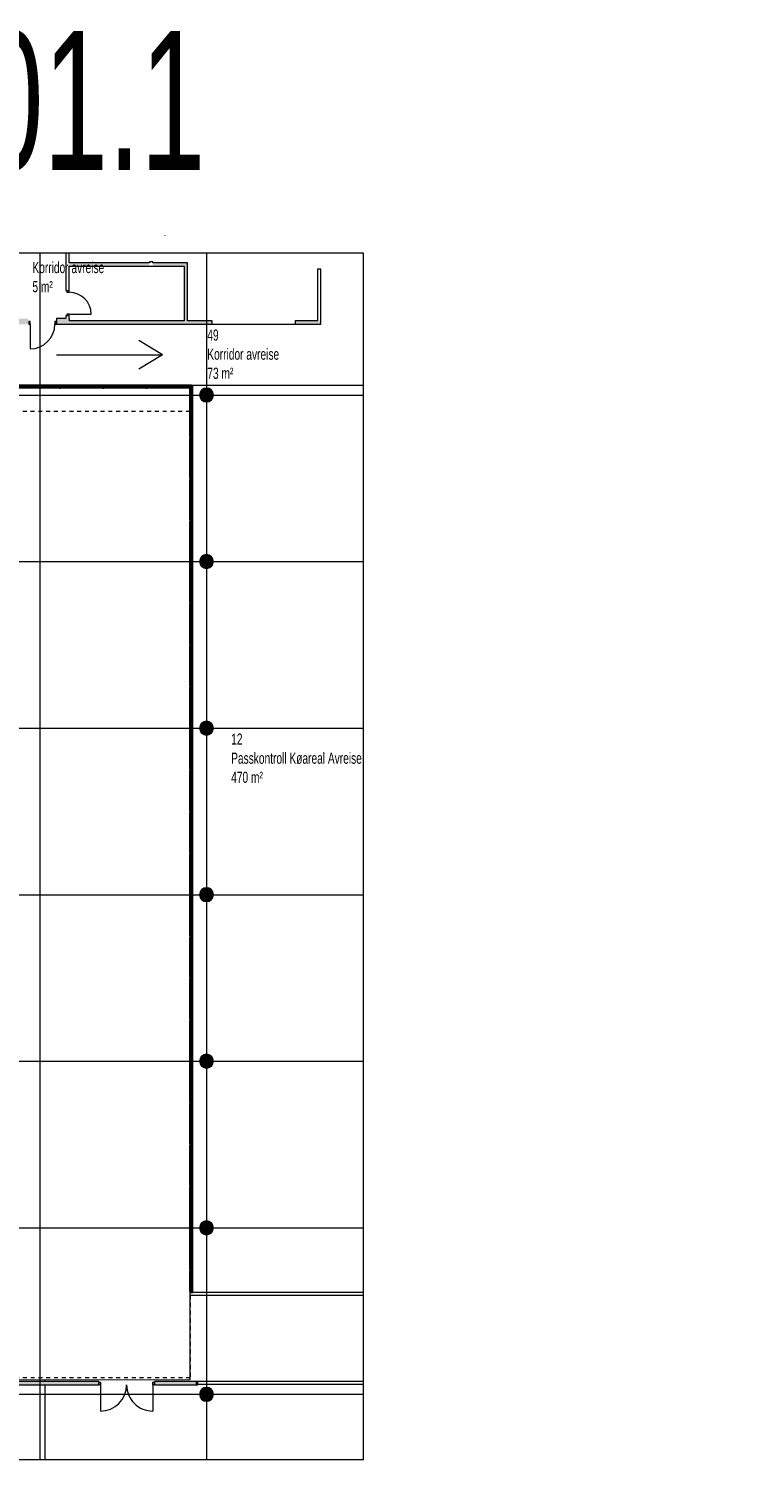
# Model space of a CAD drawing. Header units: millimetres. Extents: x 148136 to 1224801, y -740466 to 933300.
# Tile 6 of 7: x 1166274 to 1192408, y -737110 to -685566. Entities that reach past the tile are written whole.
import ezdxf

# ---------------------------------------------------------------- set-up
doc = ezdxf.new("R2010")
doc.units = ezdxf.units.MM
doc.linetypes.add('Overhead', pattern=[280, 140, -140])
for name, color, linetype, lineweight in [('A2-DOR', 1, 'Continuous', 9), ('A222', 4, 'Continuous', 13), ('A2312', 1, 'Continuous', 5), ('A24', 1, 'Continuous', 13), ('A822Custom 1Custom 2Custom 3Floor Plan00_Shared Levels and Grids', 1, 'Continuous', 5), ('A852-OVER', 8, 'Overhead', 5), ('A852-T', 1, 'Continuous', 5), ('A852-TYNN', 255, 'Continuous', 5), ('A862', 4, 'Continuous', 5), ('A882', 5, 'Continuous', 5)]:
    doc.layers.add(name, color=color, linetype=linetype, lineweight=lineweight)
doc.layers.add('A200-14_F&B', color=7, linetype='Continuous', true_color=0xc7d6ef)
doc.styles.add('Arial Narrow_1', font='ARIALN.TTF', dxfattribs={"width": 0.8, "height": 400})
doc.styles.add('Arial_5', font='arial.ttf', dxfattribs={"width": 0.6, "height": 3})

# ---------------------------------------------------------------- blocks, each defined once
blk = doc.blocks.new('NSW Søyle - Betong rund - ø500 mm-263781-H01-Nivå D_0_36m PV200')
at = {"layer": 'A222'}
blk.add_hatch(color=256, dxfattribs=at).paths.add_polyline_path([(0, -250), (56, -244), (108, -225), (156, -195), (195, -156), (225, -108), (244, -56), (250, 0), (244, 56), (225, 108), (195, 156), (156, 195), (108, 225), (56, 244), (0, 250), (-56, 244), (-108, 225), (-156, 195), (-195, 156), (-225, 108), (-244, 56), (-250, 0), (-244, -56), (-225, -108), (-195, -156), (-156, -195), (-108, -225), (-56, -244)])
for start, end in [(360, 180), (180, 360)]:
    blk.add_arc((0, 0), 250, start, end, dxfattribs=at)
blk = doc.blocks.new('NSW Innvendig slagdør_ enkel - 10M x 21M-12774570-H01-Nivå D_0_36m PV200')
at = {"layer": 'A2-DOR'}
for p, q in [((-320, -7), (-370, -7)), ((-370, -7), (-370, -100)), ((-370, -100), (-320, -100)), ((-320, -100), (-320, -7)), ((-320, -100), (-320, -990)), ((620, -7), (570, -7)), ((570, -7), (570, -100)), ((570, -100), (620, -100)), ((620, -100), (620, -7))]:
    blk.add_line(p, q, dxfattribs=at)
blk.add_arc((-320, -100), 890, 270, 360, dxfattribs=at)
blk = doc.blocks.new('NSW Innvendig slagdør_ enkel - 9M x 21M-171437-H01-Nivå D_0_36m PV200')
at = {"layer": 'A2-DOR'}
for p, q in [((-270, 33), (-320, 33)), ((-320, 33), (-320, -60)), ((-270, -60), (-270, 33)), ((570, 33), (520, 33)), ((520, 33), (520, -60)), ((570, -60), (570, 33)), ((-320, -60), (-270, -60)), ((-270, -60), (-270, -850)), ((520, -60), (570, -60))]:
    blk.add_line(p, q, dxfattribs=at)
blk.add_arc((-270, -60), 790, 270, 360, dxfattribs=at)
blk = doc.blocks.new('NSW Innvendig slagdør_ par - 20M x 21M-13067126-H01-Nivå D_0_36m PV200')
at = {"layer": 'A2-DOR'}
for p, q in [((-820, 60), (-820, 1005)), ((1070, 60), (1070, 1005)), ((-870, -33), (-870, 60)), ((-870, 60), (-820, 60)), ((-820, 60), (-820, -33)), ((1070, -33), (1070, 60)), ((1070, 60), (1120, 60)), ((1120, 60), (1120, -33)), ((-820, -33), (-870, -33)), ((1120, -33), (1070, -33))]:
    blk.add_line(p, q, dxfattribs=at)
for centre, start, end in [((-820, 60), 360, 90), ((1070, 60), 90, 180)]:
    blk.add_arc(centre, 945, start, end, dxfattribs=at)
blk = doc.blocks.new('System Panel - NSW Utvendig glass-13404006-H01-Nivå D_0_36m PV200')
at = {"layer": 'A2312'}
blk.add_hatch(color=256, dxfattribs=at).paths.add_polyline_path([(877, 18), (-877, 18), (-877, -18), (877, -18)])
for p, q in [((877, 18), (-877, 18)), ((-877, 18), (-877, -18)), ((877, -18), (877, 18)), ((-877, -18), (877, -18))]:
    blk.add_line(p, q, dxfattribs=at)
blk = doc.blocks.new('Rectangular Mullion - NSW Innvendig spross 50x100 mm-13402466-H01-Nivå D_0_36m PV200')
at = {"layer": 'A2312'}
blk.add_hatch(color=256, dxfattribs=at).paths.add_polyline_path([(-50, -50), (0, -50), (0, 50), (-50, 50)])
for p, q in [((0, 50), (-50, 50)), ((-50, 50), (-50, -50)), ((0, -50), (0, 50)), ((-50, -50), (0, -50))]:
    blk.add_line(p, q, dxfattribs=at)
blk = doc.blocks.new('Rectangular Mullion - NSW Innvendig spross 50x100 mm-13402467-H01-Nivå D_0_36m PV200')
at = {"layer": 'A2312'}
blk.add_hatch(color=256, dxfattribs=at).paths.add_polyline_path([(0, -50), (-50, -50), (-50, 50), (0, 50)])
for p, q in [((-50, 50), (0, 50)), ((-50, -50), (-50, 50)), ((0, 50), (0, -50)), ((0, -50), (-50, -50))]:
    blk.add_line(p, q, dxfattribs=at)
blk = doc.blocks.new('Rectangular Mullion - NSW Innvendig spross 50x100 mm-13404004-H01-Nivå D_0_36m PV200')
at = {"layer": 'A2312'}
for p, q in [((1172084, -700269), (1172084, -698516)), ((1172184, -700269), (1172184, -698516))]:
    blk.add_line(p, q, dxfattribs=at)
blk = doc.blocks.new('Rectangular Mullion - NSW Innvendig spross 50x100 mm-13404353-H01-Nivå D_0_36m PV200')
at = {"layer": 'A2312'}
blk.add_hatch(color=256, dxfattribs=at).paths.add_polyline_path([(-50, 50), (0, 50), (0, -50), (-50, -50)])
for p, q in [((-50, 50), (0, 50)), ((-50, -50), (-50, 50)), ((0, 50), (0, -50)), ((0, -50), (-50, -50))]:
    blk.add_line(p, q, dxfattribs=at)
blk = doc.blocks.new('System Panel - NSW Utvendig glass-13404010-H01-Nivå D_0_36m PV200')
at = {"layer": 'A2312'}
blk.add_hatch(color=256, dxfattribs=at).paths.add_polyline_path([(725, 18), (-725, 18), (-725, -18), (725, -18)])
for p, q in [((725, 18), (-725, 18)), ((-725, 18), (-725, -18)), ((725, -18), (725, 18)), ((-725, -18), (725, -18))]:
    blk.add_line(p, q, dxfattribs=at)
blk = doc.blocks.new('Rectangular Mullion - NSW Innvendig spross 50x100 mm-13384994-H01-Nivå D_0_36m PV200')
at = {"layer": 'A2312'}
for p, q in [((1137173, -712241), (1137173, -710791)), ((1137273, -712241), (1137273, -710791))]:
    blk.add_line(p, q, dxfattribs=at)
blk = doc.blocks.new('System Panel - NSW Utvendig glass-13404032-H01-Nivå D_0_36m PV200')
at = {"layer": 'A2312'}
blk.add_hatch(color=256, dxfattribs=at).paths.add_polyline_path([(739, 18), (-739, 18), (-739, -18), (739, -18)])
for p, q in [((739, 18), (-739, 18)), ((-739, 18), (-739, -18)), ((739, -18), (739, 18)), ((-739, -18), (739, -18))]:
    blk.add_line(p, q, dxfattribs=at)
blk = doc.blocks.new('Rectangular Mullion - NSW Innvendig spross 50x100 mm-13404029-H01-Nivå D_0_36m PV200')
at = {"layer": 'A2312'}
for p, q in [((1172084, -730269), (1172084, -728791)), ((1172184, -730269), (1172184, -728791))]:
    blk.add_line(p, q, dxfattribs=at)
blk = doc.blocks.new('Rectangular Mullion - NSW Innvendig spross 50x100 mm-13402720-H01-Nivå D_0_36m PV200')
at = {"layer": 'A2312'}
blk.add_hatch(color=256, dxfattribs=at).paths.add_polyline_path([(25, -50), (-25, -50), (-25, 50), (25, 50)])
for p, q in [((-25, 50), (25, 50)), ((-25, -50), (-25, 50)), ((25, 50), (25, -50)), ((25, -50), (-25, -50))]:
    blk.add_line(p, q, dxfattribs=at)
blk = doc.blocks.new('System Panel - NSW Utvendig glass-13404033-H01-Nivå D_0_36m PV200')
at = {"layer": 'A2312'}
blk.add_hatch(color=256, dxfattribs=at).paths.add_polyline_path([(363, 18), (-363, 18), (-363, -18), (363, -18)])
for p, q in [((363, 18), (-363, 18)), ((-363, 18), (-363, -18)), ((363, -18), (363, 18)), ((-363, -18), (363, -18))]:
    blk.add_line(p, q, dxfattribs=at)
blk = doc.blocks.new('Rectangular Mullion - NSW Innvendig spross 50x100 mm-13404031-H01-Nivå D_0_36m PV200')
at = {"layer": 'A2312'}
for p, q in [((1172084, -731045), (1172084, -730319)), ((1172184, -731045), (1172184, -730319))]:
    blk.add_line(p, q, dxfattribs=at)
blk = doc.blocks.new('System Panel - NSW Utvendig glass-13404014-H01-Nivå D_0_36m PV200')
at = {"layer": 'A2312'}
blk.add_hatch(color=256, dxfattribs=at).paths.add_polyline_path([(718, 18), (-718, 18), (-718, -18), (718, -18)])
for p, q in [((718, 18), (-718, 18)), ((-718, 18), (-718, -18)), ((718, -18), (718, 18)), ((-718, -18), (718, -18))]:
    blk.add_line(p, q, dxfattribs=at)
blk = doc.blocks.new('Rectangular Mullion - NSW Innvendig spross 50x100 mm-13404013-H01-Nivå D_0_36m PV200')
at = {"layer": 'A2312'}
for p, q in [((1172084, -703255), (1172084, -701819)), ((1172184, -703255), (1172184, -701819))]:
    blk.add_line(p, q, dxfattribs=at)
blk = doc.blocks.new('System Panel - NSW Utvendig glass-13404867-H01-Nivå D_0_36m PV200')
at = {"layer": 'A2312'}
blk.add_hatch(color=256, dxfattribs=at).paths.add_polyline_path([(755, -18), (755, 18), (-755, 18), (-755, -18)])
for p, q in [((755, 18), (-755, 18)), ((-755, 18), (-755, -18)), ((755, -18), (755, 18)), ((-755, -18), (755, -18))]:
    blk.add_line(p, q, dxfattribs=at)
blk = doc.blocks.new('Rectangular Mullion - NSW Innvendig spross 50x100 mm-13404863-H01-Nivå D_0_36m PV200')
at = {"layer": 'A2312'}
for p, q in [((1167376, -698416), (1165865, -698416)), ((1167376, -698516), (1165865, -698516))]:
    blk.add_line(p, q, dxfattribs=at)
blk = doc.blocks.new('System Panel - NSW Utvendig glass-13404868-H01-Nivå D_0_36m PV200')
at = {"layer": 'A2312'}
blk.add_hatch(color=256, dxfattribs=at).paths.add_polyline_path([(-768, -18), (768, -18), (768, 18), (-768, 18)])
for p, q in [((768, 18), (-768, 18)), ((-768, 18), (-768, -18)), ((768, -18), (768, 18)), ((-768, -18), (768, -18))]:
    blk.add_line(p, q, dxfattribs=at)
blk = doc.blocks.new('Rectangular Mullion - NSW Innvendig spross 50x100 mm-13404865-H01-Nivå D_0_36m PV200')
at = {"layer": 'A2312'}
for p, q in [((1172084, -698416), (1170548, -698416)), ((1172084, -698516), (1170548, -698516))]:
    blk.add_line(p, q, dxfattribs=at)
blk = doc.blocks.new('Rectangular Mullion - NSW Innvendig spross 50x100 mm-13404767-H01-Nivå D_0_36m PV200')
at = {"layer": 'A2312'}
blk.add_hatch(color=256, dxfattribs=at).paths.add_polyline_path([(25, 50), (25, -50), (-25, -50), (-25, 50)])
for p, q in [((-25, 50), (25, 50)), ((-25, -50), (-25, 50)), ((25, 50), (25, -50)), ((25, -50), (-25, -50))]:
    blk.add_line(p, q, dxfattribs=at)

msp = doc.modelspace()

# ---------------------------------------------------------------- hatches: boundary and pattern name
at = {"layer": 'A24'}
for points in [[(1170625, -694126), (1170625, -694006), (1167739, -694006), (1167739, -694126), (1169594, -694126)], [(1171875, -694126), (1171995, -694126), (1171995, -694006), (1170745, -694006), (1170745, -694126)], [(1171995, -696092), (1171995, -694126), (1171875, -694126), (1171875, -696092)], [(1172884, -696212), (1172884, -696092), (1167749, -696092), (1167749, -696212), (1171995, -696212)], [(1176671, -696212), (1176791, -696212), (1176791, -696092), (1175874, -696092), (1175874, -696212)]]:
    msp.add_hatch(color=256, dxfattribs=at).paths.add_polyline_path(points)
h = msp.add_hatch(color=256, dxfattribs=at)
h.paths.add_polyline_path([(1167279, -696214), (1167749, -696214), (1167749, -696014), (1167279, -696014), (1167279, -696114)])
h.paths.add_polyline_path([(1166269, -696214), (1166269, -696014), (1159835, -696014), (1159835, -696214), (1166039, -696214)])
h = msp.add_hatch(color=256, dxfattribs=at)
h.paths.add_polyline_path([(1170809, -734425), (1172369, -734425), (1172369, -734305), (1170809, -734305)])
h.paths.add_polyline_path([(1168799, -734425), (1168799, -734305), (1154719, -734305), (1154719, -734425), (1161480, -734425)])

# ---------------------------------------------------------------- linework, layer by layer
for p, q in [((1167619, -693654), (1167619, -695006)), ((1167739, -694006), (1167739, -693654)), ((1170625, -694006), (1167739, -694006)), ((1167739, -694126), (1171875, -694126)), ((1167739, -695006), (1167739, -694126)), ((1170625, -693966), (1170625, -694006)), ((1170745, -693966), (1170625, -693966)), ((1170745, -694006), (1170745, -693966)), ((1171995, -694006), (1170745, -694006)), ((1171875, -694126), (1171875, -696092)), ((1171995, -696092), (1171995, -694006)), ((1176791, -694226), (1176671, -694226)), ((1176671, -694226), (1176671, -696092)), ((1176791, -696212), (1176791, -694226)), ((1167619, -695006), (1167739, -695006)), ((1167619, -696014), (1167279, -696014)), ((1167279, -696014), (1167279, -696214)), ((1167279, -696214), (1167749, -696214)), ((1167619, -695916), (1167619, -696014)), ((1167739, -695916), (1167619, -695916)), ((1167739, -696014), (1167739, -695916)), ((1167749, -696014), (1167739, -696014)), ((1167749, -696092), (1167749, -696014)), ((1171875, -696092), (1167749, -696092)), ((1167749, -696212), (1172884, -696212)), ((1167749, -696214), (1167749, -696212)), ((1172884, -696092), (1171995, -696092)), ((1172884, -696212), (1172884, -696092)), ((1176671, -696092), (1175874, -696092)), ((1175874, -696092), (1175874, -696212)), ((1175874, -696212), (1176791, -696212)), ((1178329, -731095), (1172084, -731095)), ((1172084, -731095), (1172084, -731195)), ((1172084, -731195), (1178329, -731195)), ((1168799, -734305), (1154519, -734305)), ((1154719, -734425), (1168799, -734425)), ((1168799, -734425), (1168799, -734305)), ((1172369, -734305), (1170809, -734305)), ((1170809, -734305), (1170809, -734425)), ((1170809, -734425), (1172369, -734425)), ((1172309, -734305), (1172309, -734405)), ((1172309, -734405), (1178329, -734405)), ((1172369, -734425), (1172369, -734305)), ((1178329, -734305), (1172369, -734305))]:
    msp.add_line(p, q, dxfattribs=at)
at = {"layer": 'A822Custom 1Custom 2Custom 3Floor Plan00_Shared Levels and Grids'}
for p, q in [((1166679, -693654), (1166679, -737110)), ((1172679, -693654), (1172679, -737110)), ((1132700, -698766), (1178329, -698766)), ((1132700, -704766), (1178329, -704766)), ((1132700, -710766), (1178329, -710766)), ((1132700, -716766), (1178329, -716766)), ((1132700, -722766), (1178329, -722766)), ((1132700, -728766), (1178329, -728766)), ((1132700, -734766), (1178329, -734766))]:
    msp.add_line(p, q, dxfattribs=at)
at = {"layer": 'A852-OVER'}
for p, q in [((1172084, -699356), (1164279, -699356)), ((1172090, -731195), (1172090, -734167)), ((1172090, -734167), (1157726, -734167))]:
    msp.add_line(p, q, dxfattribs=at)
at = {"layer": 'A852-TYNN'}
msp.add_lwpolyline([(1178329, -693654), (1132700, -693654), (1132700, -737110), (1178329, -737110)], close=True, dxfattribs=at)
msp.add_lwpolyline([(1178329, -731095), (1172184, -731095), (1172184, -698416), (1178329, -698416)], dxfattribs=at)
at = {"layer": 'A862'}
for p, q in [((1172884, -696212), (1175874, -696212)), ((1172134, -698416), (1178329, -698416)), ((1172084, -731195), (1172084, -734246)), ((1172084, -734246), (1154679, -734266)), ((1166873, -734305), (1166873, -734252)), ((1166873, -737110), (1166873, -734425))]:
    msp.add_line(p, q, dxfattribs=at)
at = {"layer": 'A882'}
for p, q in [((1171174, -693011), (1171174, -693016)), ((1171095, -697321), (1170239, -696805)), ((1167276, -697321), (1171095, -697321)), ((1171095, -697321), (1170239, -697837))]:
    msp.add_line(p, q, dxfattribs=at)

# ---------------------------------------------------------------- block references
at = {"layer": 'A2-DOR'}
for name, p, rotation in [('NSW Innvendig slagdør_ enkel - 9M x 21M-171437-H01-Nivå D_0_36m PV200', (1167679, -695586), 90.00000000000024), ('NSW Innvendig slagdør_ par - 20M x 21M-13067126-H01-Nivå D_0_36m PV200', (1169929, -734365), 180)]:
    msp.add_blockref(name, p, dxfattribs=dict(at, rotation=rotation))
msp.add_blockref('NSW Innvendig slagdør_ enkel - 10M x 21M-12774570-H01-Nivå D_0_36m PV200', (1166649, -696114), dxfattribs=at)
at = {"layer": 'A222'}
for p in [(1172679, -698766), (1172679, -704766), (1172679, -710766), (1172679, -716766), (1172679, -722766), (1172679, -728766), (1172679, -734766)]:
    msp.add_blockref('NSW Søyle - Betong rund - ø500 mm-263781-H01-Nivå D_0_36m PV200', p, dxfattribs=at)
at = {"layer": 'A2312'}
for name, p in [('Rectangular Mullion - NSW Innvendig spross 50x100 mm-13404863-H01-Nivå D_0_36m PV200', (0, 0)), ('Rectangular Mullion - NSW Innvendig spross 50x100 mm-13404863-H01-Nivå D_0_36m PV200', (1561, 0)), ('Rectangular Mullion - NSW Innvendig spross 50x100 mm-13404863-H01-Nivå D_0_36m PV200', (3122, 0)), ('Rectangular Mullion - NSW Innvendig spross 50x100 mm-13404865-H01-Nivå D_0_36m PV200', (0, 0)), ('System Panel - NSW Utvendig glass-13404867-H01-Nivå D_0_36m PV200', (1166620, -698466)), ('System Panel - NSW Utvendig glass-13404867-H01-Nivå D_0_36m PV200', (1168181, -698466)), ('System Panel - NSW Utvendig glass-13404867-H01-Nivå D_0_36m PV200', (1169742, -698466)), ('System Panel - NSW Utvendig glass-13404868-H01-Nivå D_0_36m PV200', (1171316, -698466)), ('Rectangular Mullion - NSW Innvendig spross 50x100 mm-13404004-H01-Nivå D_0_36m PV200', (0, 0)), ('Rectangular Mullion - NSW Innvendig spross 50x100 mm-13384994-H01-Nivå D_0_36m PV200', (34910, 10472)), ('Rectangular Mullion - NSW Innvendig spross 50x100 mm-13404013-H01-Nivå D_0_36m PV200', (0, 0)), ('Rectangular Mullion - NSW Innvendig spross 50x100 mm-13404013-H01-Nivå D_0_36m PV200', (0, -1486)), ('Rectangular Mullion - NSW Innvendig spross 50x100 mm-13384994-H01-Nivå D_0_36m PV200', (34910, 6000)), ('Rectangular Mullion - NSW Innvendig spross 50x100 mm-13384994-H01-Nivå D_0_36m PV200', (34910, 4500)), ('Rectangular Mullion - NSW Innvendig spross 50x100 mm-13384994-H01-Nivå D_0_36m PV200', (34910, 3000)), ('Rectangular Mullion - NSW Innvendig spross 50x100 mm-13384994-H01-Nivå D_0_36m PV200', (34910, 1500)), ('Rectangular Mullion - NSW Innvendig spross 50x100 mm-13384994-H01-Nivå D_0_36m PV200', (34910, 0)), ('Rectangular Mullion - NSW Innvendig spross 50x100 mm-13384994-H01-Nivå D_0_36m PV200', (34910, -1500)), ('Rectangular Mullion - NSW Innvendig spross 50x100 mm-13384994-H01-Nivå D_0_36m PV200', (34910, -3000)), ('Rectangular Mullion - NSW Innvendig spross 50x100 mm-13384994-H01-Nivå D_0_36m PV200', (34910, -4500)), ('Rectangular Mullion - NSW Innvendig spross 50x100 mm-13384994-H01-Nivå D_0_36m PV200', (34910, -6000)), ('Rectangular Mullion - NSW Innvendig spross 50x100 mm-13384994-H01-Nivå D_0_36m PV200', (34910, -7500)), ('Rectangular Mullion - NSW Innvendig spross 50x100 mm-13384994-H01-Nivå D_0_36m PV200', (34910, -9000)), ('Rectangular Mullion - NSW Innvendig spross 50x100 mm-13384994-H01-Nivå D_0_36m PV200', (34910, -10500)), ('Rectangular Mullion - NSW Innvendig spross 50x100 mm-13384994-H01-Nivå D_0_36m PV200', (34910, -12000)), ('Rectangular Mullion - NSW Innvendig spross 50x100 mm-13384994-H01-Nivå D_0_36m PV200', (34910, -13500)), ('Rectangular Mullion - NSW Innvendig spross 50x100 mm-13384994-H01-Nivå D_0_36m PV200', (34910, -15000)), ('Rectangular Mullion - NSW Innvendig spross 50x100 mm-13384994-H01-Nivå D_0_36m PV200', (34910, -16500)), ('Rectangular Mullion - NSW Innvendig spross 50x100 mm-13404029-H01-Nivå D_0_36m PV200', (0, 0)), ('Rectangular Mullion - NSW Innvendig spross 50x100 mm-13404031-H01-Nivå D_0_36m PV200', (0, 0))]:
    msp.add_blockref(name, p, dxfattribs=at)
at = {"layer": 'A2312', "extrusion": (0, 0, -1)}
for name, p, rotation in [('Rectangular Mullion - NSW Innvendig spross 50x100 mm-13404767-H01-Nivå D_0_36m PV200', (-1167401, -698466), 180), ('Rectangular Mullion - NSW Innvendig spross 50x100 mm-13404767-H01-Nivå D_0_36m PV200', (-1168962, -698466), 180), ('Rectangular Mullion - NSW Innvendig spross 50x100 mm-13404767-H01-Nivå D_0_36m PV200', (-1170523, -698466), 180), ('Rectangular Mullion - NSW Innvendig spross 50x100 mm-13404353-H01-Nivå D_0_36m PV200', (-1172134, -698466), 180), ('Rectangular Mullion - NSW Innvendig spross 50x100 mm-13402720-H01-Nivå D_0_36m PV200', (-1172134, -700294), 270), ('Rectangular Mullion - NSW Innvendig spross 50x100 mm-13402720-H01-Nivå D_0_36m PV200', (-1172134, -701794), 270), ('Rectangular Mullion - NSW Innvendig spross 50x100 mm-13402720-H01-Nivå D_0_36m PV200', (-1172134, -703280), 270), ('Rectangular Mullion - NSW Innvendig spross 50x100 mm-13402720-H01-Nivå D_0_36m PV200', (-1172134, -704766), 270), ('Rectangular Mullion - NSW Innvendig spross 50x100 mm-13402720-H01-Nivå D_0_36m PV200', (-1172134, -706266), 270), ('Rectangular Mullion - NSW Innvendig spross 50x100 mm-13402720-H01-Nivå D_0_36m PV200', (-1172134, -707766), 270), ('Rectangular Mullion - NSW Innvendig spross 50x100 mm-13402720-H01-Nivå D_0_36m PV200', (-1172134, -709266), 270), ('Rectangular Mullion - NSW Innvendig spross 50x100 mm-13402720-H01-Nivå D_0_36m PV200', (-1172134, -710766), 270), ('Rectangular Mullion - NSW Innvendig spross 50x100 mm-13402720-H01-Nivå D_0_36m PV200', (-1172134, -712266), 270), ('Rectangular Mullion - NSW Innvendig spross 50x100 mm-13402720-H01-Nivå D_0_36m PV200', (-1172134, -713766), 270), ('Rectangular Mullion - NSW Innvendig spross 50x100 mm-13402720-H01-Nivå D_0_36m PV200', (-1172134, -715266), 270), ('Rectangular Mullion - NSW Innvendig spross 50x100 mm-13402720-H01-Nivå D_0_36m PV200', (-1172134, -716766), 270), ('Rectangular Mullion - NSW Innvendig spross 50x100 mm-13402720-H01-Nivå D_0_36m PV200', (-1172134, -718266), 270), ('Rectangular Mullion - NSW Innvendig spross 50x100 mm-13402720-H01-Nivå D_0_36m PV200', (-1172134, -719766), 270), ('Rectangular Mullion - NSW Innvendig spross 50x100 mm-13402720-H01-Nivå D_0_36m PV200', (-1172134, -721266), 270), ('Rectangular Mullion - NSW Innvendig spross 50x100 mm-13402720-H01-Nivå D_0_36m PV200', (-1172134, -722766), 270), ('Rectangular Mullion - NSW Innvendig spross 50x100 mm-13402720-H01-Nivå D_0_36m PV200', (-1172134, -724266), 270), ('Rectangular Mullion - NSW Innvendig spross 50x100 mm-13402720-H01-Nivå D_0_36m PV200', (-1172134, -725766), 270), ('Rectangular Mullion - NSW Innvendig spross 50x100 mm-13402720-H01-Nivå D_0_36m PV200', (-1172134, -727266), 270), ('Rectangular Mullion - NSW Innvendig spross 50x100 mm-13402720-H01-Nivå D_0_36m PV200', (-1172134, -728766), 270), ('Rectangular Mullion - NSW Innvendig spross 50x100 mm-13402720-H01-Nivå D_0_36m PV200', (-1172134, -730294), 270), ('Rectangular Mullion - NSW Innvendig spross 50x100 mm-13402467-H01-Nivå D_0_36m PV200', (-1172134, -731095), 270)]:
    msp.add_blockref(name, p, dxfattribs=dict(at, rotation=rotation))
at = {"layer": 'A2312'}
for name, p, rotation in [('Rectangular Mullion - NSW Innvendig spross 50x100 mm-13402466-H01-Nivå D_0_36m PV200', (1172134, -698466), 90), ('System Panel - NSW Utvendig glass-13404006-H01-Nivå D_0_36m PV200', (1172134, -699392), 270), ('System Panel - NSW Utvendig glass-13404010-H01-Nivå D_0_36m PV200', (1172134, -701044), 270), ('System Panel - NSW Utvendig glass-13404014-H01-Nivå D_0_36m PV200', (1172134, -702537), 270), ('System Panel - NSW Utvendig glass-13404014-H01-Nivå D_0_36m PV200', (1172134, -704023), 270), ('System Panel - NSW Utvendig glass-13404010-H01-Nivå D_0_36m PV200', (1172134, -705516), 270), ('System Panel - NSW Utvendig glass-13404010-H01-Nivå D_0_36m PV200', (1172134, -707016), 270), ('System Panel - NSW Utvendig glass-13404010-H01-Nivå D_0_36m PV200', (1172134, -708516), 270), ('System Panel - NSW Utvendig glass-13404010-H01-Nivå D_0_36m PV200', (1172134, -710016), 270), ('System Panel - NSW Utvendig glass-13404010-H01-Nivå D_0_36m PV200', (1172134, -711516), 270), ('System Panel - NSW Utvendig glass-13404010-H01-Nivå D_0_36m PV200', (1172134, -713016), 270), ('System Panel - NSW Utvendig glass-13404010-H01-Nivå D_0_36m PV200', (1172134, -714516), 270), ('System Panel - NSW Utvendig glass-13404010-H01-Nivå D_0_36m PV200', (1172134, -716016), 270), ('System Panel - NSW Utvendig glass-13404010-H01-Nivå D_0_36m PV200', (1172134, -717516), 270), ('System Panel - NSW Utvendig glass-13404010-H01-Nivå D_0_36m PV200', (1172134, -719016), 270), ('System Panel - NSW Utvendig glass-13404010-H01-Nivå D_0_36m PV200', (1172134, -720516), 270), ('System Panel - NSW Utvendig glass-13404010-H01-Nivå D_0_36m PV200', (1172134, -722016), 270), ('System Panel - NSW Utvendig glass-13404010-H01-Nivå D_0_36m PV200', (1172134, -723516), 270), ('System Panel - NSW Utvendig glass-13404010-H01-Nivå D_0_36m PV200', (1172134, -725016), 270), ('System Panel - NSW Utvendig glass-13404010-H01-Nivå D_0_36m PV200', (1172134, -726516), 270), ('System Panel - NSW Utvendig glass-13404010-H01-Nivå D_0_36m PV200', (1172134, -728016), 270), ('System Panel - NSW Utvendig glass-13404032-H01-Nivå D_0_36m PV200', (1172134, -729530), 270), ('System Panel - NSW Utvendig glass-13404033-H01-Nivå D_0_36m PV200', (1172134, -730682), 270)]:
    msp.add_blockref(name, p, dxfattribs=dict(at, rotation=rotation))

# ---------------------------------------------------------------- texts
at = {"layer": 'A200-14_F&B', "color": 0, "insert": (1139550, -685654), "char_height": 5000, "attachment_point": 1, "style": 'Arial_5'}
msp.add_mtext_dynamic_manual_height_columns('BR001-350-101.1', width=289.28, gutter_width=1229, heights=[0], dxfattribs=at)
at = {"layer": 'A852-T', "char_height": 400, "attachment_point": 1, "style": 'Arial Narrow_1'}
for s, insert, width in [('Korridor avreise', (1166410, -693974), 3258.06), ('5 m²', (1166410, -694661), 910.72), ('49', (1172708, -696406), 513.08), ('Korridor avreise', (1172708, -697094), 3258.06), ('73 m²', (1172708, -697782), 1167.26), ('12', (1173567, -710961), 513.08), ('Passkontroll Køareal Avreise', (1173567, -711649), 5926.07), ('470 m²', (1173567, -712337), 1423.8)]:
    msp.add_mtext(s, dxfattribs=dict(at, insert=insert, width=width))

doc.saveas('drawing.dxf')
